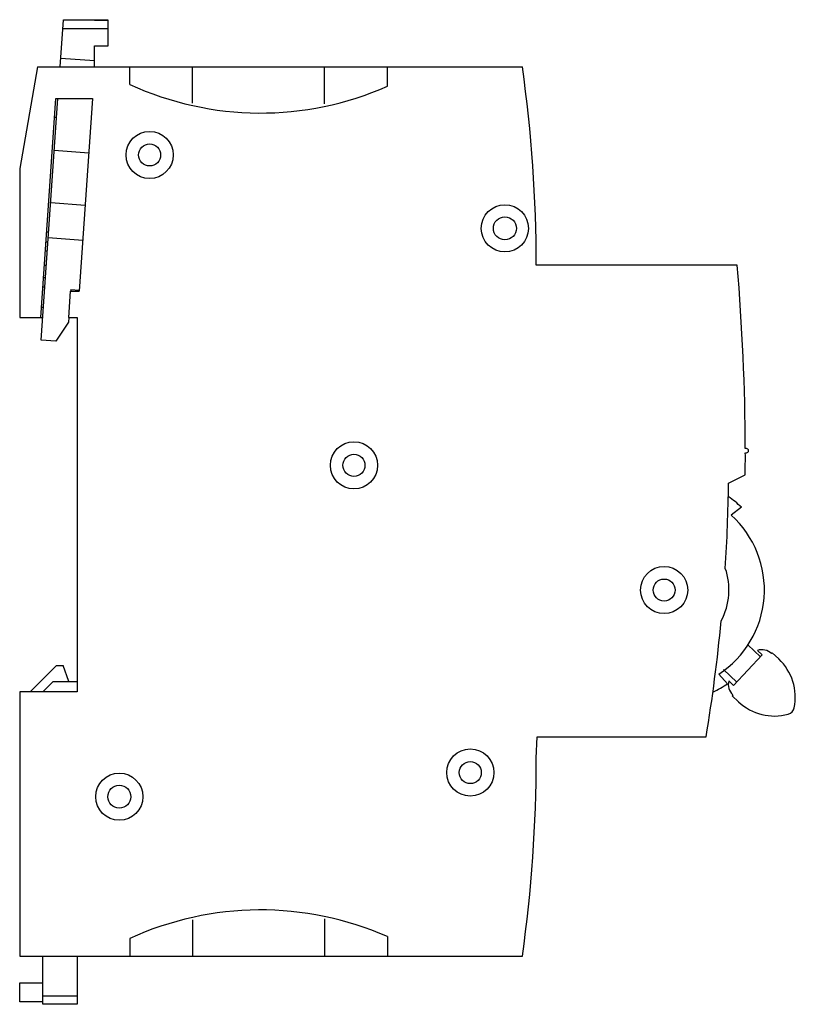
# Model space of a CAD drawing. Header units: millimetres. Extents: x 10.9 to 84.9, y 19.1 to 113.
import ezdxf

# ---------------------------------------------------------------- set-up
doc = ezdxf.new("R2010")
doc.units = ezdxf.units.MM
doc.header["$LTSCALE"] = 8.587895
doc.layers.get('0').update_dxf_attribs({"linetype": 'CONTINUOUS'})

msp = doc.modelspace()

# ---------------------------------------------------------------- linework, layer by layer
at = {"color": 7, "linetype": 'Continuous'}
for p, q in [((14.723, 108.469), (15.037, 112.966)), ((15.037, 112.966), (17.993, 112.969)), ((17.993, 112.969), (17.993, 112.927)), ((19.293, 112.931), (17.993, 112.93)), ((17.993, 112.927), (19.293, 112.929)), ((19.296, 110.47), (19.293, 112.929)), ((19.294, 112.105), (14.977, 112.1)), ((17.996, 110.469), (19.296, 110.47)), ((17.998, 108.469), (17.996, 110.469)), ((17.997, 109.036), (14.778, 109.261)), ((12.569, 108.469), (10.859, 98.769)), ((12.569, 108.469), (58.83, 108.469)), ((21.359, 106.797), (21.359, 108.469)), ((27.359, 105.014), (27.359, 108.469)), ((39.959, 104.929), (39.959, 108.469)), ((45.959, 106.617), (45.959, 108.469)), ((12.862, 84.569), (14.322, 105.469)), ((12.903, 82.405), (14.513, 105.456)), ((14.322, 105.469), (17.822, 105.469)), ((17.822, 105.469), (16.537, 87.07)), ((14.196, 103.669), (14.388, 103.669)), ((17.457, 100.252), (14.165, 100.482)), ((10.859, 98.769), (10.859, 84.569)), ((17.109, 95.264), (13.817, 95.494)), ((13.432, 92.726), (13.624, 92.726)), ((16.876, 91.922), (13.584, 92.152)), ((13.365, 91.769), (13.557, 91.769)), ((13.305, 90.911), (13.497, 90.911)), ((13.211, 89.565), (13.403, 89.565)), ((79.329, 89.569), (60.159, 89.569)), ((13.129, 88.393), (13.321, 88.393)), ((13.066, 87.488), (13.258, 87.488)), ((15.687, 87.07), (15.512, 84.569)), ((15.687, 87.07), (16.537, 87.07)), ((15.745, 87.223), (15.734, 87.066)), ((15.745, 87.223), (16.543, 87.168)), ((12.931, 85.554), (13.123, 85.554)), ((10.859, 84.569), (13.054, 84.569)), ((15.512, 84.569), (16.359, 84.569)), ((15.56, 84.566), (15.528, 84.114)), ((16.359, 84.569), (16.359, 48.869)), ((15.528, 84.114), (14.309, 82.307)), ((14.309, 82.307), (12.903, 82.405)), ((80.211, 72.067), (80.107, 72.067)), ((80.108, 71.667), (80.211, 71.667)), ((78.502, 68.772), (80.102, 69.565)), ((79.736, 66.478), (78.758, 65.709)), ((81.545, 52.209), (80.344, 53.336)), ((81.256, 52.822), (81.716, 52.391)), ((82.679, 52.584), (82.61, 52.511)), ((83.3, 52.001), (82.679, 52.584)), ((81.716, 52.391), (78.978, 49.475)), ((14.359, 51.369), (11.859, 48.869)), ((14.359, 51.369), (15.013, 51.369)), ((15.559, 49.869), (15.013, 51.369)), ((78.014, 50.997), (79.286, 49.803)), ((14.059, 49.869), (13.059, 48.869)), ((14.059, 49.869), (16.359, 49.869)), ((77.566, 50.558), (78.412, 49.647)), ((78.978, 49.475), (78.519, 49.906)), ((10.859, 48.869), (10.859, 23.669)), ((16.359, 48.869), (10.859, 48.869)), ((78.914, 48.575), (78.846, 48.502)), ((78.846, 48.502), (79.467, 47.918)), ((60.159, 42.557), (60.229, 44.57)), ((60.229, 44.57), (76.364, 44.57)), ((27.359, 27.124), (27.359, 23.669)), ((39.959, 27.209), (39.959, 23.669)), ((45.959, 25.521), (45.959, 23.669)), ((21.359, 25.341), (21.359, 23.669)), ((10.859, 23.669), (58.83, 23.669)), ((13.059, 19.069), (13.059, 23.669)), ((16.359, 23.669), (16.359, 19.069)), ((10.859, 21.111), (13.059, 21.111)), ((10.859, 19.319), (10.859, 21.111)), ((16.359, 19.834), (13.059, 19.834)), ((13.059, 19.319), (10.859, 19.319)), ((16.359, 19.069), (13.059, 19.069))]:
    msp.add_line(p, q, dxfattribs=at)
for centre, radius in [((23.259, 100.068), 2.25), ((23.259, 100.068), 1.05), ((57.16, 93.071), 2.25), ((57.16, 93.071), 1.1), ((42.762, 70.47), 2.25), ((42.762, 70.47), 1.05), ((72.36, 58.574), 2.25), ((72.36, 58.574), 1.05), ((53.864, 41.171), 2.25), ((53.864, 41.171), 1.05), ((20.365, 38.868), 2.25), ((20.365, 38.868), 1.1)]:
    msp.add_circle(centre, radius, dxfattribs=at)
for centre, radius, start, end in [((-74.941, 89.569), 135.1, 0.00003, 8.04173), ((33.859, 134.069), 30, 245.37568, 293.78673), ((-135.742, 71.242), 215.85, 0.21894, 4.87073), ((-135.742, 71.242), 215.85, 359.55489, 0.11276), ((80.211, 71.867), 0.2, 270.00502, 90.00502), ((-81.486, 70.712), 160, 356.393, 359.30524), ((72.358, 58.591), 10.8, 46.90835, 55.46068), ((72.358, 58.591), 9.573, 302.95832, 48.04168), ((72.358, 58.591), 6.19, 331.59529, 19.39453), ((-81.486, 70.712), 160, 350.59637, 354.59682), ((81.667, 51.506), 1.379, 46.80572, 107.31859), ((79.878, 48.356), 5, 348.39385, 46.80572), ((79.858, 49.58), 1.379, 166.29284, 226.80572), ((72.35, 58.604), 10.815, 295.53511, 304.08569), ((82.89, 51.563), 5, 226.80572, 285.21758), ((83.992, 47.511), 0.8, 285.21758, 348.39385), ((-74.941, 42.569), 135.1, 351.95827, 359.99515), ((33.859, -1.931), 30, 66.21327, 114.62432)]:
    msp.add_arc(centre, radius, start, end, dxfattribs=at)

doc.saveas('drawing.dxf')
